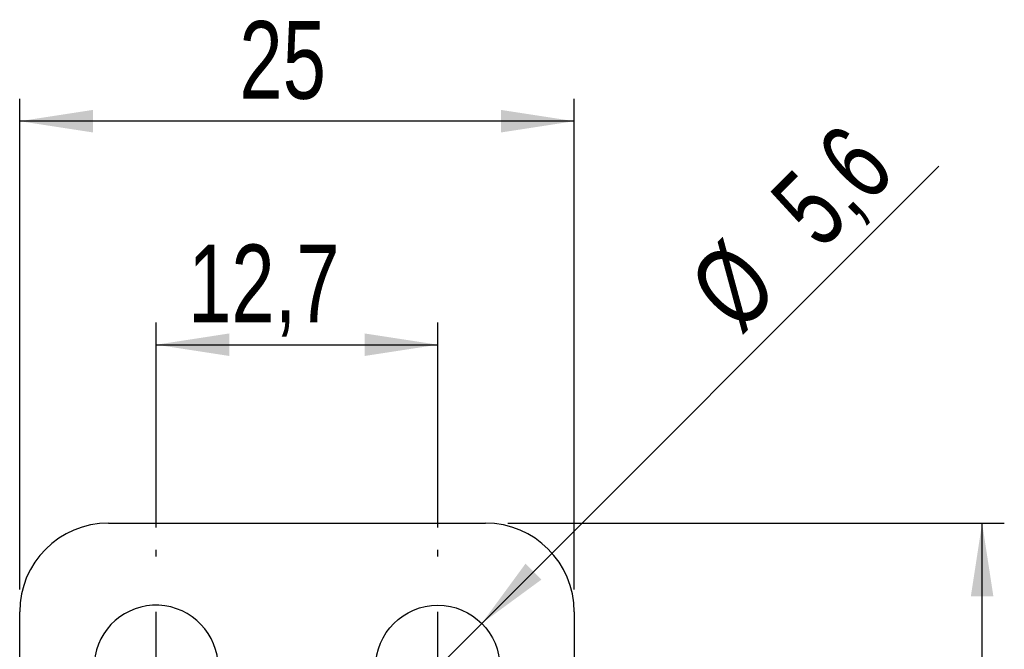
# Model space of a CAD drawing. Header units: millimetres. Extents: x 32 to 375, y 34 to 288.
# Tile 24 of 41: x 176 to 221, y 87 to 115. Entities that reach past the tile are written whole.
import ezdxf

# ---------------------------------------------------------------- set-up
doc = ezdxf.new("R2010")
doc.units = ezdxf.units.MM
doc.layers.add('FORMATO', color=179, linetype='Continuous')
doc.styles.add('SLDTEXTSTYLE0', font='TXT', dxfattribs={"width": 0.75})
doc.dimstyles.new('SLDDIMSTYLE1', dxfattribs={"dimtxt": 3.5, "dimasz": 3.302, "dimexe": 0, "dimexo": 0.0625, "dimgap": 0.875, "dimtad": 1, "dimdec": 3, "dimrnd": 1e-09, "dimzin": 12, "dimdsep": 46, "dimtxsty": 'SLDTEXTSTYLE0', "dimsah": 1, "dimcen": 0.09, "dimadec": 0, "dimazin": 3, "dimtfac": 1, "dimtdec": 3, "dimtofl": 0, "dimtmove": 0, "dimatfit": 3, "dimfxl": 0, "dimfrac": 2, "dimtolj": 1, "dimtzin": 12, "dimarcsym": 0})
doc.dimstyles.new('SLDDIMSTYLE2', dxfattribs={"dimtxt": 3.5, "dimasz": 3.302, "dimexe": 0, "dimexo": 0.0625, "dimgap": 0.875, "dimtad": 1, "dimdec": 3, "dimrnd": 1e-09, "dimzin": 12, "dimdsep": 46, "dimtxsty": 'SLDTEXTSTYLE0', "dimblk1": 'NONE', "dimsah": 1, "dimcen": 0, "dimadec": 0, "dimazin": 3, "dimtfac": 1, "dimtdec": 3, "dimtmove": 0, "dimatfit": 3, "dimldrblk": 'NONE', "dimfxl": 0, "dimfrac": 2, "dimtolj": 1, "dimtzin": 12, "dimarcsym": 0})

# ---------------------------------------------------------------- blocks, each defined once
blk = doc.blocks.new('_D_3')
at = {"layer": 'FORMATO'}
for p, q in [((198.334, 92.347), (220.722, 92.347)), ((219.722, 52.747), (219.722, 92.347)), ((198.334, 52.747), (220.722, 52.747))]:
    blk.add_line(p, q, dxfattribs=at)
for points in [[(219.722, 92.347), (219.214, 89.045), (220.23, 89.045)], [(219.722, 52.747), (220.23, 56.049), (219.214, 56.049)]]:
    blk.add_solid(points, dxfattribs=at)
at = {"layer": 'FORMATO', "insert": (215.211, 67.32), "char_height": 3.5, "attachment_point": 1, "rotation": 90, "style": 'SLDTEXTSTYLE0'}
blk.add_mtext('39,6', dxfattribs=at)
blk = doc.blocks.new('_D_4')
at = {"layer": 'FORMATO'}
for p, q in [((176.334, 89.347), (176.334, 111.458)), ((201.334, 89.347), (201.334, 111.458)), ((201.334, 110.458), (176.334, 110.458))]:
    blk.add_line(p, q, dxfattribs=at)
for points in [[(176.334, 110.458), (179.636, 109.95), (179.636, 110.966)], [(201.334, 110.458), (198.032, 110.966), (198.032, 109.95)]]:
    blk.add_solid(points, dxfattribs=at)
at = {"layer": 'FORMATO', "insert": (186.236, 114.969), "char_height": 3.5, "attachment_point": 1, "style": 'SLDTEXTSTYLE0'}
blk.add_mtext('25', dxfattribs=at)
blk = doc.blocks.new('_D_5')
at = {"layer": 'FORMATO'}
for p, q in [((182.484, 92.147), (182.484, 101.385)), ((195.184, 92.147), (195.184, 101.385)), ((182.484, 100.385), (195.184, 100.385))]:
    blk.add_line(p, q, dxfattribs=at)
for points in [[(182.484, 100.385), (185.786, 99.877), (185.786, 100.893)], [(195.184, 100.385), (191.882, 100.893), (191.882, 99.877)]]:
    blk.add_solid(points, dxfattribs=at)
at = {"layer": 'FORMATO', "insert": (183.923, 104.897), "char_height": 3.5, "attachment_point": 1, "style": 'SLDTEXTSTYLE0'}
blk.add_mtext('12,7', dxfattribs=at)
blk = doc.blocks.new('_D_9')
at = {"layer": 'FORMATO'}
for q in [(217.766, 108.429), (193.204, 83.867)]:
    blk.add_line((197.164, 87.827), q, dxfattribs=at)
blk.add_solid([(197.164, 87.827), (199.858, 89.802), (199.139, 90.521)], dxfattribs=at)
at = {"layer": 'FORMATO', "char_height": 3.5, "attachment_point": 1, "rotation": 45, "style": 'SLDTEXTSTYLE0'}
for s, insert in [('5,6', (209.978, 107.075)), ('%%c', (206.283, 103.304))]:
    blk.add_mtext(s, dxfattribs=dict(at, insert=insert))
blk = doc.blocks.new('_NONE')
blk = doc.blocks.new('SW_CENTERMARKSYMBOL_5')
at = {"layer": 'FORMATO', "color": 0}
for p, q in [((0, 5), (0, 5.3)), ((0, 0), (0, 2.5)), ((-5, 0), (-5.3, 0)), ((0, 0), (-2.5, 0)), ((0, 0), (0, -2.5)), ((0, 0), (2.5, 0)), ((5, 0), (5.3, 0)), ((0, -5), (0, -5.3))]:
    blk.add_line(p, q, dxfattribs=at)
blk = doc.blocks.new('SW_CENTERMARKSYMBOL_6')
at = {"layer": 'FORMATO', "color": 0}
for p, q in [((0, 5), (0, 5.3)), ((0, 0), (0, 2.5)), ((-5, 0), (-5.3, 0)), ((0, 0), (-2.5, 0)), ((0, 0), (0, -2.5)), ((0, 0), (2.5, 0)), ((5, 0), (5.3, 0)), ((0, -5), (0, -5.3))]:
    blk.add_line(p, q, dxfattribs=at)

msp = doc.modelspace()

# ---------------------------------------------------------------- linework, layer by layer
at = {"color": 7, "linetype": 'Continuous', "lineweight": 25}
for p, q in [((180.333683, 92.346695), (197.333684, 92.346695)), ((176.333683, 83.162167), (176.333683, 88.346694)), ((201.333684, 88.346694), (201.333684, 80.544483))]:
    msp.add_line(p, q, dxfattribs=at)
msp.add_circle((195.183683, 85.846695), 2.8, dxfattribs=at)
for centre, radius, start, end in [((180.333683, 88.346695), 4, 90, 180), ((197.333683, 88.346695), 4, 0, 90), ((182.483683, 85.846695), 2.8, 0, 262.4767482)]:
    msp.add_arc(centre, radius, start, end, dxfattribs=at)

# ---------------------------------------------------------------- block references
at = {"layer": 'FORMATO'}
for name, p in [('SW_CENTERMARKSYMBOL_6', (182.483683, 85.846695)), ('SW_CENTERMARKSYMBOL_5', (195.183683, 85.846695))]:
    msp.add_blockref(name, p, dxfattribs=at)

# ---------------------------------------------------------------- dimensions: what is measured, and where the dimension line sits
for base, p1, p2, picture, middle in [((176.333683, 110.457577), (201.333683, 88.346695), (176.333683, 88.346695), '_D_4', (188.82196, 110.457577)), ((195.183683, 100.384906), (182.483683, 91.146695), (195.183683, 91.146695), '_D_5', (188.448664, 100.384906))]:
    dim = msp.add_linear_dim(base=base, p1=p1, p2=p2, dimstyle='SLDDIMSTYLE1', dxfattribs=at)
    dim.commit()
    dim.dimension.update_dxf_attribs({"geometry": picture, "text_midpoint": middle, "dimtype": 160})
dim = msp.add_diameter_dim_2p(p1=(193.203785, 83.866796), p2=(197.163582, 87.826594), dimstyle='SLDDIMSTYLE2', dxfattribs=at)
dim.commit()
dim.dimension.update_dxf_attribs({"geometry": '_D_9', "text_midpoint": (213.719611, 104.382622), "dimtype": 163})
dim = msp.add_linear_dim(base=(219.722392, 92.346695), p1=(197.333683, 52.746695), p2=(197.333683, 92.346695), angle=90, dimstyle='SLDDIMSTYLE1', dxfattribs=at)
dim.commit()
dim.dimension.update_dxf_attribs({"geometry": '_D_3', "text_midpoint": (219.722392, 71.845672), "dimtype": 160})

doc.saveas('drawing.dxf')
